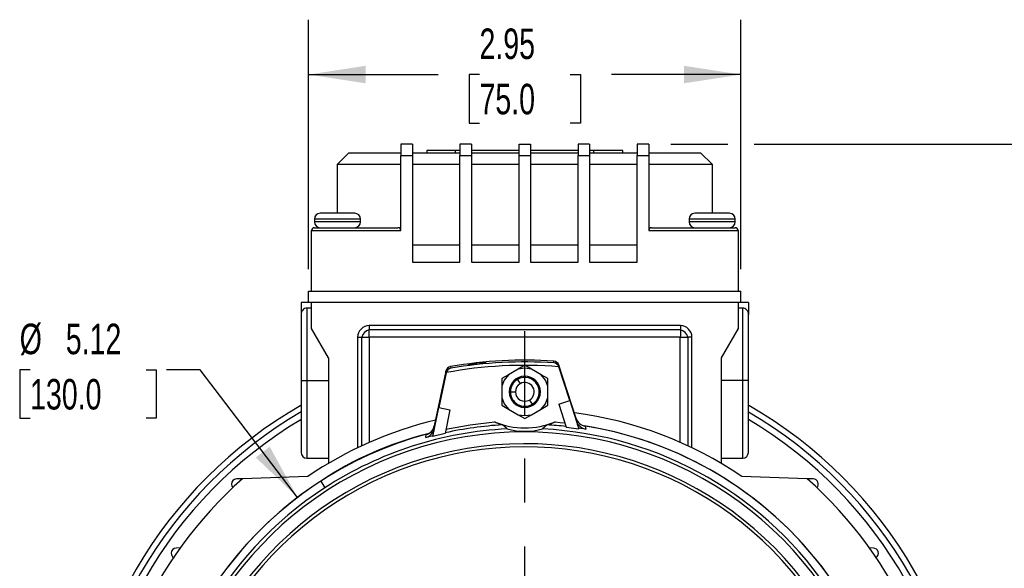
# Model space of a CAD drawing. Header units: inches. Extents: x 0 to 33, y 0 to 25.5.
# Tile 9 of 15: x 22.6 to 29.4, y 10 to 13.7. Entities that reach past the tile are written whole.
import ezdxf

# ---------------------------------------------------------------- set-up
doc = ezdxf.new("R2010")
doc.units = ezdxf.units.IN
doc.header["$LTSCALE"] = 3
doc.header["$MEASUREMENT"] = 0
doc.linetypes.add('CENTERX2', pattern=[0.8, 0.5, -0.1, 0.1, -0.1])
doc.layers.add('CENTER', color=40, linetype='CENTERX2')
doc.layers.add('DIMENSIONS', color=140, linetype='Continuous', lineweight=25)
doc.styles.add('SLDTEXTSTYLE0', font='TXT', dxfattribs={"width": 0.7})
doc.dimstyles.new('SLDDIMSTYLE1', dxfattribs={"dimtxt": 0.208333, "dimasz": 0.39, "dimexe": 0, "dimexo": 0.0625, "dimgap": 0.052083, "dimtad": 0, "dimtih": 1, "dimtoh": 1, "dimrnd": 1e-09, "dimzin": 12, "dimdsep": 46, "dimtxsty": 'SLDTEXTSTYLE0', "dimsah": 1, "dimcen": 0.09, "dimadec": 0, "dimazin": 3, "dimtfac": 1, "dimtofl": 0, "dimtmove": 0, "dimatfit": 3, "dimfxl": 0, "dimfrac": 2, "dimtolj": 1, "dimtzin": 12, "dimarcsym": 0})
doc.dimstyles.new('SLDDIMSTYLE4', dxfattribs={"dimtxt": 0.208333, "dimasz": 0.39, "dimexe": 0, "dimexo": 0.0625, "dimgap": 0.052083, "dimtad": 0, "dimtih": 1, "dimtoh": 1, "dimrnd": 1e-09, "dimzin": 12, "dimdsep": 46, "dimtxsty": 'SLDTEXTSTYLE0', "dimsah": 1, "dimcen": 0, "dimadec": 0, "dimazin": 3, "dimtfac": 1, "dimtofl": 0, "dimtmove": 0, "dimatfit": 3, "dimfxl": 0, "dimfrac": 2, "dimtolj": 1, "dimtzin": 12, "dimarcsym": 0})

# ---------------------------------------------------------------- blocks, each defined once
blk = doc.blocks.new('_D_12')
at = {"layer": 'DIMENSIONS'}
for p, q in [((24.6146, 12.0454), (24.6146, 13.7497)), ((27.5673, 12.0454), (27.5673, 13.7497)), ((24.6146, 13.3747), (25.4989, 13.3747)), ((25.7813, 13.3742), (25.7113, 13.3742)), ((25.7113, 13.3742), (25.7113, 13.0429)), ((26.4005, 13.3742), (26.4705, 13.3742)), ((26.4705, 13.3742), (26.4705, 13.0429)), ((27.5673, 13.3747), (26.683, 13.3747)), ((25.7113, 13.0429), (25.7813, 13.0429)), ((26.4705, 13.0429), (26.4005, 13.0429))]:
    blk.add_line(p, q, dxfattribs=at)
for points in [[(24.6146, 13.3747), (25.0046, 13.3147), (25.0046, 13.4347)], [(27.5673, 13.3747), (27.1773, 13.4347), (27.1773, 13.3147)]]:
    blk.add_solid(points, dxfattribs=at)
at = {"layer": 'DIMENSIONS', "char_height": 0.20833, "attachment_point": 1, "style": 'SLDTEXTSTYLE0'}
for s, insert in [('2.95', (25.7813, 13.6894)), ('75.0', (25.7813, 13.3115))]:
    blk.add_mtext(s, dxfattribs=dict(at, insert=insert))
blk = doc.blocks.new('_D_13')
at = {"layer": 'DIMENSIONS'}
for p, q in [((27.0874, 12.8993), (27.4773, 12.8993)), ((27.6573, 12.8993), (30.4446, 12.8993)), ((30.0696, 12.8993), (30.0696, 11.0533)), ((29.6734, 10.6745), (29.6034, 10.6745)), ((29.6034, 10.6745), (29.6034, 10.3432)), ((30.4659, 10.6745), (30.5359, 10.6745)), ((30.5359, 10.6745), (30.5359, 10.3432)), ((29.6034, 10.3432), (29.6734, 10.3432)), ((30.0696, 8.4505), (30.0696, 10.2965)), ((30.5359, 10.3432), (30.4659, 10.3432)), ((29.4118, 8.4505), (30.4446, 8.4505))]:
    blk.add_line(p, q, dxfattribs=at)
for points in [[(30.0696, 12.8993), (30.0096, 12.5093), (30.1296, 12.5093)], [(30.0696, 8.4505), (30.1296, 8.8405), (30.0096, 8.8405)]]:
    blk.add_solid(points, dxfattribs=at)
at = {"layer": 'DIMENSIONS', "char_height": 0.20833, "attachment_point": 1, "style": 'SLDTEXTSTYLE0'}
for s, insert in [('4.45', (29.76, 10.9897)), ('113.0', (29.6734, 10.6117))]:
    blk.add_mtext(s, dxfattribs=dict(at, insert=insert))
blk = doc.blocks.new('_D_17')
at = {"layer": 'DIMENSIONS'}
for p, q in [((22.7118, 11.3572), (22.6418, 11.3572)), ((22.6418, 11.3572), (22.6418, 11.0259)), ((23.5043, 11.3572), (23.5743, 11.3572)), ((23.5743, 11.3572), (23.5743, 11.0259)), ((23.8728, 11.3572), (23.6443, 11.3572)), ((24.5382, 10.4852), (23.8728, 11.3572)), ((22.6418, 11.0259), (22.7118, 11.0259)), ((23.5743, 11.0259), (23.5043, 11.0259))]:
    blk.add_line(p, q, dxfattribs=at)
blk.add_solid([(24.5382, 10.4852), (24.3493, 10.8316), (24.2539, 10.7588)], dxfattribs=at)
at = {"layer": 'DIMENSIONS', "char_height": 0.20833, "attachment_point": 1, "style": 'SLDTEXTSTYLE0'}
for s, insert in [('%%c', (22.641, 11.6724)), ('5.12', (22.9558, 11.6724)), ('130.0', (22.7118, 11.2944))]:
    blk.add_mtext(s, dxfattribs=dict(at, insert=insert))
blk = doc.blocks.new('SW_CENTERMARKSYMBOL_1')
at = {"layer": 'CENTER', "color": 0}
for p, q in [((0, 0.2), (0, 3.1709)), ((0, 0), (0, 0.1)), ((-0.2, 0), (-3.1709, 0)), ((0, 0), (-0.1, 0)), ((0, 0), (0, -0.1)), ((0, 0), (0.1, 0)), ((0.2, 0), (3.1709, 0)), ((0, -0.2), (0, -3.1709))]:
    blk.add_line(p, q, dxfattribs=at)

msp = doc.modelspace()

# ---------------------------------------------------------------- linework, layer by layer
for p, q in [((25.3232, 12.8993), (25.2445, 12.8993)), ((25.2445, 12.8993), (25.2445, 12.8206)), ((25.3232, 12.8993), (25.3232, 12.8206)), ((25.4216, 12.856), (25.4216, 12.8403)), ((25.6185, 12.856), (25.4216, 12.856)), ((25.6185, 12.8403), (25.6185, 12.856)), ((25.648, 12.856), (25.6185, 12.856)), ((25.7268, 12.8993), (25.648, 12.8993)), ((25.648, 12.8993), (25.648, 12.8206)), ((25.7268, 12.8993), (25.7268, 12.8206)), ((26.0516, 12.856), (25.7268, 12.856)), ((26.0516, 12.8993), (26.1303, 12.8993)), ((26.0516, 12.8206), (26.0516, 12.8993)), ((26.1303, 12.8993), (26.1303, 12.8206)), ((26.4551, 12.856), (26.1303, 12.856)), ((26.5338, 12.8993), (26.4551, 12.8993)), ((26.4551, 12.8993), (26.4551, 12.8206)), ((26.5338, 12.8993), (26.5338, 12.8206)), ((26.5634, 12.856), (26.5338, 12.856)), ((26.5634, 12.8403), (26.5634, 12.856)), ((26.7602, 12.856), (26.5634, 12.856)), ((26.7602, 12.8403), (26.7602, 12.856)), ((26.9374, 12.8993), (26.8587, 12.8993)), ((26.8587, 12.8993), (26.8587, 12.8206)), ((26.9374, 12.8993), (26.9374, 12.8206)), ((24.8901, 12.8403), (24.8114, 12.7615)), ((24.8901, 12.8403), (25.2445, 12.8403)), ((25.2445, 12.3088), (25.2445, 12.8206)), ((25.2445, 12.8206), (25.3232, 12.8206)), ((25.3232, 12.8403), (25.648, 12.8403)), ((25.3232, 12.8206), (25.3232, 12.0922)), ((25.648, 12.0922), (25.648, 12.8206)), ((25.648, 12.8206), (25.7268, 12.8206)), ((25.7268, 12.8403), (26.0516, 12.8403)), ((25.7268, 12.8206), (25.7268, 12.0922)), ((26.0516, 12.0922), (26.0516, 12.8206)), ((26.0516, 12.8206), (26.1303, 12.8206)), ((26.1303, 12.8403), (26.4551, 12.8403)), ((26.1303, 12.8206), (26.1303, 12.0922)), ((26.4551, 12.0922), (26.4551, 12.8206)), ((26.4551, 12.8206), (26.5338, 12.8206)), ((26.5338, 12.8403), (26.8587, 12.8403)), ((26.5338, 12.8206), (26.5338, 12.0922)), ((26.8587, 12.0922), (26.8587, 12.8206)), ((26.8587, 12.8206), (26.9374, 12.8206)), ((26.9374, 12.8403), (27.2917, 12.8403)), ((26.9374, 12.8206), (26.9374, 12.3088)), ((27.3705, 12.7615), (27.2917, 12.8403)), ((24.8114, 12.7615), (25.2445, 12.7615)), ((24.8114, 12.4269), (24.8114, 12.7615)), ((25.3232, 12.7615), (25.648, 12.7615)), ((25.7268, 12.7615), (26.0516, 12.7615)), ((26.1303, 12.7615), (26.4551, 12.7615)), ((26.5338, 12.7615), (26.8587, 12.7615)), ((26.9374, 12.7615), (27.3705, 12.7615)), ((27.3705, 12.7615), (27.3705, 12.4269)), ((24.9689, 12.3875), (24.6539, 12.3875)), ((24.6539, 12.3875), (24.6539, 12.3678)), ((24.9295, 12.4269), (24.6933, 12.4269)), ((24.9689, 12.3678), (24.9689, 12.3875)), ((27.213, 12.3875), (27.213, 12.3678)), ((27.5279, 12.3875), (27.213, 12.3875)), ((27.4886, 12.4269), (27.2524, 12.4269)), ((27.5279, 12.3678), (27.5279, 12.3875)), ((24.6342, 11.8954), (24.6342, 12.3088)), ((24.6342, 12.3088), (25.2445, 12.3088)), ((24.9689, 12.3678), (24.6539, 12.3678)), ((24.6539, 12.3285), (25.2248, 12.3285)), ((26.9374, 12.3088), (27.5476, 12.3088)), ((26.9571, 12.3285), (27.5279, 12.3285)), ((27.5279, 12.3678), (27.213, 12.3678)), ((27.5476, 12.3088), (27.5476, 11.8954)), ((25.3232, 12.2103), (25.648, 12.2103)), ((25.7268, 12.2103), (26.0516, 12.2103)), ((26.1303, 12.2103), (26.4551, 12.2103)), ((26.5338, 12.2103), (26.8587, 12.2103)), ((25.3232, 12.0922), (25.648, 12.0922)), ((25.7268, 12.0922), (26.0516, 12.0922)), ((26.1303, 12.0922), (26.4551, 12.0922)), ((26.5338, 12.0922), (26.8587, 12.0922)), ((24.6146, 11.8166), (24.6146, 11.8954)), ((24.6146, 11.8954), (27.5673, 11.8954)), ((27.5673, 11.8166), (27.5673, 11.8954)), ((24.5634, 11.8166), (24.5634, 11.7362)), ((24.6146, 11.8166), (24.5634, 11.8166)), ((24.6027, 11.7788), (24.6027, 11.2851)), ((24.6342, 11.7788), (24.6027, 11.7788)), ((27.5673, 11.8166), (24.6146, 11.8166)), ((24.6342, 11.6395), (24.6342, 11.8166)), ((27.5476, 11.8166), (27.5476, 11.6395)), ((27.5791, 11.7788), (27.5476, 11.7788)), ((27.6185, 11.8166), (27.5673, 11.8166)), ((27.5791, 11.2851), (27.5791, 11.7788)), ((27.6185, 11.8166), (27.6185, 11.7362)), ((24.7504, 11.4383), (24.6342, 11.6395)), ((27.1539, 11.6592), (25.0279, 11.6592)), ((25.0279, 11.6592), (25.0279, 11.6308)), ((27.1539, 11.6592), (27.1539, 11.6308)), ((27.5476, 11.6395), (27.4315, 11.4383)), ((24.9492, 11.5804), (24.9492, 10.8246)), ((24.9492, 11.5804), (24.9776, 11.5804)), ((24.9776, 10.8381), (24.9776, 11.5804)), ((27.1539, 11.6308), (25.0279, 11.6308)), ((25.0288, 11.5796), (25.0288, 10.8613)), ((27.1531, 11.5796), (25.0288, 11.5796)), ((27.1531, 10.8613), (27.1531, 11.5796)), ((27.2043, 11.5804), (27.2043, 10.8381)), ((27.2327, 11.5804), (27.2043, 11.5804)), ((27.2327, 10.8246), (27.2327, 11.5804)), ((24.7504, 11.4383), (24.7504, 10.7183)), ((27.4315, 11.4383), (27.4315, 10.7183)), ((25.5844, 11.3795), (25.585, 11.3679)), ((26.0909, 11.3883), (26.0457, 11.3621)), ((26.1362, 11.3621), (26.0909, 11.3883)), ((26.2891, 11.4048), (26.2885, 11.4164)), ((26.3234, 11.3893), (26.324, 11.3769)), ((26.4416, 11.0253), (26.3234, 11.3893)), ((26.3234, 11.3787), (26.324, 11.3769)), ((26.3987, 11.1472), (26.324, 11.3769)), ((25.5526, 11.3489), (25.473, 10.9745)), ((25.5532, 11.3365), (25.503, 11.1002)), ((25.5532, 11.3365), (25.5526, 11.3489)), ((25.5532, 11.3365), (25.5537, 11.3383)), ((25.9787, 11.3235), (25.9335, 11.2973)), ((26.0457, 11.3621), (25.9787, 11.3235)), ((26.2032, 11.3235), (26.1362, 11.3621)), ((26.2484, 11.2973), (26.2032, 11.3235)), ((24.5634, 11.2851), (24.6027, 11.2851)), ((24.5634, 11.2851), (24.5634, 10.793)), ((24.6027, 11.2851), (24.7504, 11.2851)), ((24.6027, 11.2851), (24.6027, 10.7537)), ((25.9335, 11.2973), (25.9335, 11.2451)), ((25.9335, 11.2451), (25.9335, 11.1677)), ((26.0412, 11.2914), (26.0584, 11.2619)), ((26.2484, 11.2451), (26.2484, 11.2973)), ((26.2484, 11.1677), (26.2484, 11.2451)), ((27.5791, 11.2851), (27.4315, 11.2851)), ((27.6185, 11.2851), (27.5791, 11.2851)), ((27.5791, 10.7537), (27.5791, 11.2851)), ((27.6185, 10.793), (27.6185, 11.2851)), ((25.9335, 11.1677), (25.9335, 11.1155)), ((25.9925, 11.2064), (25.9846, 11.2064)), ((25.9925, 11.2064), (26.0266, 11.2064)), ((26.1972, 11.2064), (26.1894, 11.2064)), ((26.2484, 11.1155), (26.2484, 11.1677)), ((25.4624, 10.9011), (25.503, 11.1002)), ((25.503, 11.1002), (25.58, 11.0839)), ((25.9335, 11.1155), (25.9787, 11.0894)), ((26.1234, 11.1509), (26.1406, 11.1215)), ((26.2032, 11.0894), (26.2484, 11.1155)), ((26.3238, 11.1228), (26.3987, 11.1472)), ((26.3238, 11.1228), (26.3733, 10.9658)), ((26.3987, 11.1472), (26.4598, 10.9533)), ((25.58, 11.0839), (25.5472, 10.9225)), ((25.9787, 11.0894), (26.0457, 11.0507)), ((26.0457, 11.0507), (26.0909, 11.0246)), ((26.0909, 11.0246), (26.1362, 11.0507)), ((26.1362, 11.0507), (26.2032, 11.0894)), ((25.473, 10.9745), (25.4722, 10.9551)), ((25.9714, 10.9532), (25.9384, 10.9811)), ((26.2435, 10.9811), (26.2123, 10.9531)), ((26.3733, 10.9658), (26.4598, 10.9533)), ((26.4445, 11.006), (26.4416, 11.0253)), ((26.4445, 11.006), (26.4518, 10.9837)), ((26.4564, 10.983), (26.4445, 11.006)), ((26.4518, 10.9837), (26.4564, 10.983)), ((26.5038, 10.9718), (26.5067, 10.9514)), ((25.416, 10.8942), (25.4168, 10.9149)), ((25.4621, 10.9065), (25.416, 10.8942)), ((25.4621, 10.907), (25.4624, 10.9011)), ((25.5472, 10.9225), (25.4624, 10.9011)), ((25.4722, 10.9551), (25.4627, 10.931)), ((25.4627, 10.931), (25.4673, 10.9321)), ((25.4722, 10.9551), (25.4673, 10.9321)), ((26.4598, 10.9533), (26.4595, 10.9593)), ((24.6027, 10.7537), (24.7504, 10.7537)), ((27.4315, 10.7537), (27.5791, 10.7537)), ((24.6096, 10.629), (24.1627, 10.6134)), ((28.0192, 10.6134), (27.5722, 10.629)), ((24.1627, 10.6134), (24.1208, 10.6119)), ((24.6972, 10.5967), (24.7263, 10.5518)), ((28.061, 10.6119), (28.0192, 10.6134)), ((23.7371, 10.1404), (23.7102, 10.1395)), ((28.4717, 10.1395), (28.4447, 10.1404))]:
    msp.add_line(p, q)
at = {"flags": 128}
for points in [[(24.5634, 11.7362), (24.5634, 11.7264), (24.5634, 11.7156), (24.5634, 11.7039), (24.5634, 11.6912), (24.5634, 11.6776), (24.5634, 11.6631), (24.5634, 11.6624), (24.5634, 11.6564), (24.5634, 11.633), (24.5634, 11.6148), (24.5634, 11.5959), (24.5634, 11.5757), (24.5634, 11.5547), (24.5634, 11.5536), (24.5634, 11.5455), (24.5634, 11.4827), (24.5634, 11.4229), (24.5634, 11.406), (24.5634, 11.389), (24.5634, 11.3719), (24.5634, 11.3547), (24.5634, 11.3512), (24.5634, 11.3395), (24.5634, 11.3201), (24.5634, 11.2851)], [(27.6185, 11.2851), (27.6185, 11.3084), (27.6185, 11.3316), (27.6185, 11.3547), (27.6185, 11.3776), (27.6185, 11.4004), (27.6185, 11.4229), (27.6185, 11.4239), (27.6185, 11.4328), (27.6185, 11.4651), (27.6185, 11.4882), (27.6185, 11.5107), (27.6185, 11.533), (27.6185, 11.5547), (27.6185, 11.5558), (27.6185, 11.5637), (27.6185, 11.6192), (27.6185, 11.6631), (27.6185, 11.674), (27.6185, 11.6845), (27.6185, 11.6944), (27.6185, 11.7039), (27.6185, 11.7057), (27.6185, 11.7117), (27.6185, 11.7211), (27.6185, 11.7362)], [(26.1362, 11.3621), (26.0909, 11.3686), (26.0457, 11.3621)], [(25.9787, 11.3235), (25.9505, 11.2875), (25.9335, 11.2451)], [(26.2484, 11.2451), (26.2314, 11.2875), (26.2032, 11.3235)], [(25.9335, 11.1677), (25.9505, 11.1253), (25.9787, 11.0894)], [(26.2032, 11.0894), (26.2314, 11.1253), (26.2484, 11.1677)], [(26.0457, 11.0507), (26.0909, 11.0443), (26.1362, 11.0507)], [(25.552, 10.9519), (25.7169, 10.9818), (25.8835, 11.0009)], [(26.2984, 11.0009), (26.3319, 10.9979), (26.3655, 10.9945)], [(26.5067, 10.9514), (26.474, 10.9566), (26.4596, 10.9588)], [(24.0866, 10.5765), (24.0892, 10.5633), (24.0962, 10.5522)]]:
    msp.add_lwpolyline(points, dxfattribs=at)
for centre, radius, start, end in [((24.6933, 12.3875), 0.0394, 90, 180), ((24.9295, 12.3875), 0.0394, 0, 90), ((27.2524, 12.3875), 0.0394, 90, 180), ((27.4886, 12.3875), 0.0394, 0, 90), ((24.6539, 12.3088), 0.0197, 90, 180), ((24.6933, 12.3678), 0.0394, 180, 270), ((24.9295, 12.3678), 0.0394, 270, 0), ((25.2248, 12.3088), 0.0197, 0, 90), ((26.9571, 12.3088), 0.0197, 90, 180), ((27.2524, 12.3678), 0.0394, 180, 270), ((27.4886, 12.3678), 0.0394, 270, 0), ((27.5279, 12.3088), 0.0197, 0, 90), ((24.6041, 11.7381), 0.0408, 91.90147, 182.68838), ((27.5777, 11.7381), 0.0408, 357.34175, 88.0684), ((25.0279, 11.5804), 0.0787, 90, 180), ((27.1539, 11.5804), 0.0787, 360, 90), ((25.0441, 11.5643), 0.0684, 103.66581, 166.33419), ((25.6698, 53.3611), 41.7864, 269.05087, 269.121), ((-16.7527, 10.9386), 41.7864, 0.879, 0.94913), ((68.9346, 10.9386), 41.7864, 179.05087, 179.121), ((26.5121, 53.3611), 41.7864, 270.879, 270.94913), ((27.1378, 11.5643), 0.0684, 13.66581, 76.33419), ((25.5911, 11.3407), 0.0394, 99.81186, 168), ((26.0915, 8.4397), 2.9481, 85.48848, 100.51152), ((25.5932, 11.3279), 0.0409, 101.5435, 165.20262), ((26.0909, 8.4511), 2.9719, 86.1868, 99.8132), ((26.0915, 8.4389), 2.9724, 86.18814, 99.81186), ((25.817, 10.9257), 0.4798, 88.75091, 103.86417), ((25.6673, 12.2804), 0.8895, 272.23992, 280.37516), ((26.2859, 11.3771), 0.0394, 18, 86.18814), ((26.2852, 11.3641), 0.0409, 20.79813, 84.45574), ((26.0909, 11.2064), 0.1063, 0, 180), ((26.0909, 11.2064), 0.0984, 300.33739, 120.33739), ((26.0909, 11.2064), 0.0984, 120.33739, 180), ((26.0909, 11.2064), 0.0643, 120.33739, 180), ((26.0909, 11.2064), 0.0643, 300.33739, 120.33739), ((26.0909, 11.2064), 0.1063, 180, 0), ((26.0909, 11.2064), 0.0984, 180, 300.33739), ((26.0909, 11.2064), 0.0643, 180, 300.33739), ((26.0909, 8.4505), 3.0709, 119.85161, 179.72447), ((26.0909, 8.4505), 3.0709, 0, 60.13228), ((26.0909, 8.4505), 3.0315, 120.25895, 179.72447), ((26.0909, 8.4505), 2.6344, 55.78578, 82.61928), ((26.0909, 8.4505), 3.0315, 0, 59.71119), ((26.0909, 8.4505), 2.9873, 120.80723, 179.72447), ((26.0909, 8.4505), 2.6344, 103.38072, 124.21422), ((25.3959, 10.9909), 0.0788, 285.32423, 348.02238), ((26.0909, 8.4505), 2.5352, 93.44963, 102.36494), ((25.1023, 8.7449), 2.3874, 69.49918, 70.89927), ((26.0909, 11.5115), 0.5512, 247.89274, 292.10726), ((27.2368, 8.3123), 2.8476, 109.24082, 110.41335), ((26.0909, 8.4505), 2.5352, 83.63506, 86.54884), ((26.5166, 11.0496), 0.0788, 197.97762, 260.67577), ((25.2491, 10.5882), 1.266, 17.04746, 18.20663), ((26.5229, 11.0328), 0.0831, 216.82675, 258.74828), ((26.0982, 8.4538), 2.5522, 359.92689, 81.11031), ((26.1017, 8.4575), 2.5474, 344.9188, 81.0812), ((26.0909, 8.4505), 2.9873, 359.72447, 59.23142), ((26.0815, 8.4549), 2.5501, 104.82895, 180.09885), ((26.0909, 8.4505), 2.482, 32.99954, 180.00046), ((25.9944, 8.6531), 2.3368, 103.96071, 123.71967), ((26.0909, 8.4505), 2.5056, 92.73494, 123), ((25.3913, 10.9737), 0.0832, 287.29643, 329.12854), ((26.7023, 10.6649), 1.2636, 167.79225, 168.95367), ((26.092, 11.3934), 0.4564, 254.6784, 285.28109), ((26.0909, 8.4505), 2.5056, 33, 87.22455), ((26.0909, 8.4505), 2.4016, 33, 180), ((26.0909, 8.4505), 2.38, 33, 180), ((24.6027, 10.793), 0.0394, 180, 270), ((27.5791, 10.793), 0.0394, 270, 0), ((26.0909, 8.4505), 2.8976, 131.71761, 180), ((26.0909, 8.4505), 2.5591, 123, 180), ((24.1221, 10.5765), 0.0355, 91.99999, 180), ((26.0909, 8.4505), 2.8976, 0, 48.28239), ((28.0598, 10.5765), 0.0355, 316.84704, 88.00001), ((26.0909, 8.4505), 2.5056, 123, 180), ((23.7114, 10.1041), 0.0354, 91.96279, 180.03698), ((23.7114, 10.104), 0.0355, 180, 235.55452), ((28.4704, 10.104), 0.0355, 304.44548, 88.00001)]:
    msp.add_arc(centre, radius, start, end)

# ---------------------------------------------------------------- block references
at = {"layer": 'CENTER'}
msp.add_blockref('SW_CENTERMARKSYMBOL_1', (26.0909, 8.4505), dxfattribs=at)

# ---------------------------------------------------------------- dimensions: what is measured, and where the dimension line sits
at = {"layer": 'DIMENSIONS'}
dim = msp.add_linear_dim(base=(27.5673, 13.3747), p1=(24.6146, 11.8954), p2=(27.5673, 11.8954), dimstyle='SLDDIMSTYLE1', dxfattribs=at)
dim.commit()
dim.dimension.update_dxf_attribs({"geometry": '_D_12', "text_midpoint": (26.0909, 13.3747), "dimtype": 160})
dim = msp.add_linear_dim(base=(30.0696, 8.4505), p1=(26.9374, 12.8993), p2=(29.2618, 8.4505), angle=90, dimstyle='SLDDIMSTYLE1', dxfattribs=at)
dim.commit()
dim.dimension.update_dxf_attribs({"geometry": '_D_13', "text_midpoint": (30.0696, 10.6749), "dimtype": 160})
dim = msp.add_diameter_dim_2p(p1=(27.6437, 6.4158), p2=(24.5382, 10.4852), dimstyle='SLDDIMSTYLE4', dxfattribs=at)
dim.commit()
dim.dimension.update_dxf_attribs({"geometry": '_D_17', "text_midpoint": (23.108, 11.3572), "dimtype": 163})

doc.saveas('drawing.dxf')
